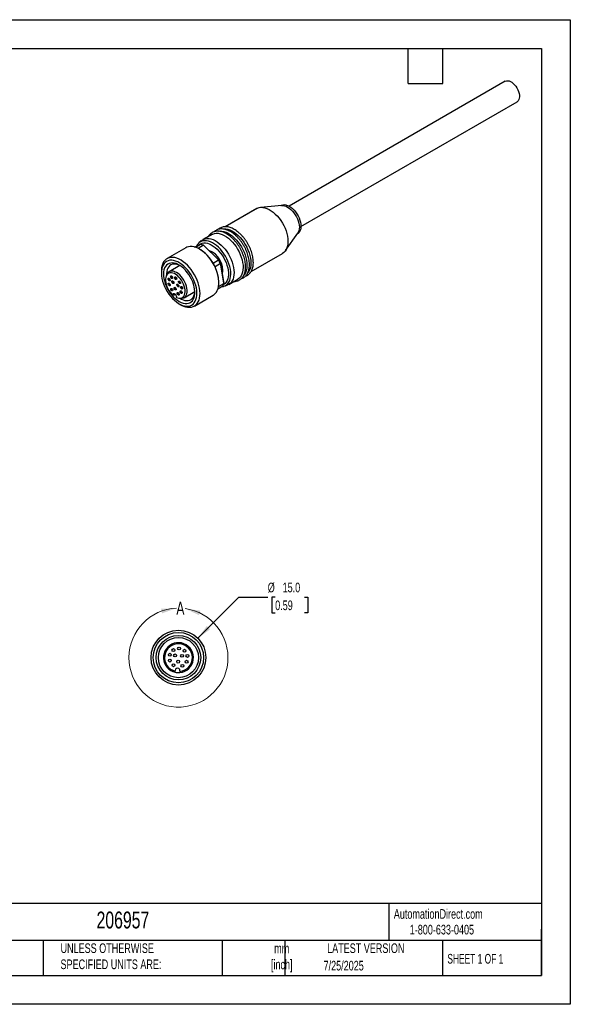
# Model space of a CAD drawing. Header units: millimetres. Extents: x 0 to 279, y 0 to 216.
# Tile 2 of 2: x 159 to 279, y 0 to 216. Entities that reach past the tile are written whole.
import ezdxf

# ---------------------------------------------------------------- set-up
doc = ezdxf.new("R2010")
doc.units = ezdxf.units.MM
doc.layers.add('DIMENSIONS', color=140, linetype='Continuous', lineweight=25)
doc.layers.add('TEXT', color=140, linetype='Continuous', lineweight=25)
doc.styles.add('SLDTEXTSTYLE0', font='TXT', dxfattribs={"width": 0.7})
doc.styles.add('SLDTEXTSTYLE1', font='TXT', dxfattribs={"width": 0.65})
doc.dimstyles.new('SLDDIMSTYLE0', dxfattribs={"dimtxt": 2.158008, "dimasz": 3.302, "dimexe": 0, "dimexo": 0.0625, "dimgap": 0.539502, "dimtad": 0, "dimtih": 1, "dimtoh": 1, "dimlfac": 1.25, "dimrnd": 1e-09, "dimzin": 4, "dimdsep": 46, "dimtxsty": 'SLDTEXTSTYLE0', "dimsah": 1, "dimcen": 0, "dimadec": 0, "dimazin": 1, "dimtfac": 1, "dimtofl": 0, "dimtmove": 0, "dimatfit": 3, "dimfxl": 0, "dimfrac": 2, "dimtolj": 1, "dimtzin": 12, "dimarcsym": 0})

# ---------------------------------------------------------------- blocks, each defined once
blk = doc.blocks.new('_D')
at = {"layer": 'DIMENSIONS'}
for p, q in [((197.71, 80.26), (206.7, 89.25)), ((206.7, 89.25), (213.05, 89.25)), ((214.68, 89.25), (213.96, 89.25)), ((213.96, 89.25), (213.96, 85.82)), ((221.1, 89.25), (221.82, 89.25)), ((221.82, 89.25), (221.82, 85.82)), ((213.96, 85.82), (214.68, 85.82)), ((221.82, 85.82), (221.1, 85.82))]:
    blk.add_line(p, q, dxfattribs=at)
blk.add_solid([(197.71, 80.26), (200.41, 82.24), (199.69, 82.95)], dxfattribs=at)
at = {"layer": 'DIMENSIONS', "char_height": 2.117, "attachment_point": 1, "style": 'SLDTEXTSTYLE0'}
for s, insert in [('%%c', (213.05, 92.46)), ('15.0', (216.31, 92.46)), ('0.59', (214.68, 88.55))]:
    blk.add_mtext(s, dxfattribs=dict(at, insert=insert))

msp = doc.modelspace()

# ---------------------------------------------------------------- linework, layer by layer
at = {"color": 7, "linetype": 'Continuous'}
for p, q in [((0.0025, 215.9027), (279.4025, 215.9027)), ((279.4025, 215.9027), (279.4025, 0.0027)), ((279.4025, 0.0027), (0.0025, 0.0027))]:
    msp.add_line(p, q, dxfattribs=at)
for p, q in [((265.1222, 202.3958), (217.7183, 175.0302)), ((220.3181, 170.5267), (267.722, 197.8924)), ((216.1699, 175.145), (211.4799, 174.7549)), ((215.9733, 175.1775), (215.8745, 175.1204)), ((216.0935, 175.2382), (215.8921, 175.1219)), ((210.6342, 174.497), (203.7254, 170.5086)), ((210.8239, 174.5927), (203.7473, 170.5075)), ((200.7912, 168.8148), (198.8113, 167.6718)), ((200.9809, 168.9105), (199.001, 167.7675)), ((200.7912, 168.8148), (200.9809, 168.9105)), ((216.96, 165.262), (219.6432, 169.1284)), ((219.4742, 168.8849), (219.573, 168.9419)), ((196.9953, 166.0599), (198.3352, 166.645)), ((197.2096, 165.9952), (198.3352, 166.645)), ((198.9655, 166.4264), (197.7959, 165.7512)), ((197.9502, 166.9478), (197.9216, 166.9213)), ((198.4794, 167.4289), (197.9502, 166.9478)), ((199.001, 167.7675), (198.4578, 167.2773)), ((198.9655, 166.4264), (202.2838, 163.2127)), ((202.3363, 163.1988), (199.0667, 166.3653)), ((195.0875, 165.8916), (190.958, 163.5077)), ((209.402, 160.6686), (216.3137, 164.6586)), ((193.7845, 161.9986), (191.4128, 160.6295)), ((201.0628, 162.5078), (202.2838, 163.2127)), ((202.7079, 162.4101), (201.4877, 161.7057)), ((202.7079, 162.4101), (203.3936, 158.0467)), ((203.3908, 158.1826), (202.7152, 162.4818)), ((189.7152, 160.7606), (189.7152, 160.3687)), ((190.8861, 159.9954), (190.7558, 159.6767)), ((191.2584, 158.8429), (191.5778, 159.0273)), ((191.264, 157.7865), (191.5833, 157.9708)), ((191.8108, 159.3621), (192.1302, 159.5465)), ((192.0822, 158.249), (192.4016, 158.4333)), ((192.6914, 159.1281), (193.0108, 159.3125)), ((193.1577, 157.5475), (193.4771, 157.7318)), ((193.5339, 158.2382), (193.8533, 158.4226)), ((202.2584, 157.3913), (203.3936, 158.0467)), ((203.4333, 157.4497), (204.1146, 157.6674)), ((204.4909, 157.8335), (206.4708, 158.9764)), ((191.0972, 157.0202), (191.0255, 156.9831)), ((191.8252, 156.6322), (192.1445, 156.8166)), ((192.2653, 155.4963), (192.2729, 155.6259)), ((192.2729, 155.6259), (192.616, 155.824)), ((192.828, 155.6427), (192.5374, 155.475)), ((192.5595, 156.8576), (192.8789, 157.0419)), ((192.8114, 155.6331), (192.89, 155.5532)), ((193.215, 155.7257), (193.5344, 155.9101)), ((193.8645, 156.0903), (194.1838, 156.2747)), ((193.9879, 157.0626), (194.3072, 157.247)), ((194.6926, 154.9482), (197.0642, 156.3173)), ((196.9576, 153.1151), (201.0871, 155.499)), ((203.1874, 157.4628), (202.1206, 156.8469)), ((193.0067, 155.1472), (192.9992, 155.0176)), ((193.5389, 154.8557), (193.88, 154.8092)), ((193.6178, 153.6085), (193.9571, 153.4125)), ((192.7562, 73.0538), (192.7669, 73.2178)), ((193.8047, 73.1505), (193.794, 72.9864))]:
    msp.add_line(p, q)
at = {"flags": 128}
for points in [[(265.1222, 202.3958), (265.15, 202.4112), (265.3926, 202.4974), (265.6648, 202.5158), (265.9588, 202.4661), (266.2662, 202.3495), (266.578, 202.1695), (266.8854, 201.9312), (267.1794, 201.6415), (267.4516, 201.3087), (267.6942, 200.9425), (267.9002, 200.5532), (268.0637, 200.1522), (268.18, 199.751), (268.2457, 199.361), (268.2589, 198.9936), (268.2193, 198.6593), (268.128, 198.3677), (267.9876, 198.1273), (267.8022, 197.9448), (267.722, 197.8924)], [(215.9733, 175.1775), (216.0935, 175.2382), (216.3828, 175.3247), (216.7005, 175.3447), (217.0399, 175.2979), (217.3943, 175.1852), (217.7564, 175.0088), (218.1188, 174.7724), (218.4742, 174.4808), (218.8154, 174.1399), (219.1353, 173.7567), (219.4275, 173.3389), (219.686, 172.895), (219.9055, 172.4342), (220.0817, 171.9657), (220.2109, 171.4991), (220.2904, 171.044), (220.3187, 170.6095), (220.2952, 170.2046), (220.2203, 169.8374), (220.0956, 169.5154), (219.9236, 169.2453), (219.7079, 169.0324), (219.573, 168.9419)], [(216.1699, 175.145), (216.361, 175.1488), (216.7005, 175.102), (217.0549, 174.9893), (217.417, 174.8129), (217.7794, 174.5765), (218.1348, 174.2849), (218.476, 173.944), (218.7959, 173.5607), (219.088, 173.1429), (219.3466, 172.6991), (219.5661, 172.2382), (219.7423, 171.7698), (219.8714, 171.3032), (219.951, 170.8481), (219.9793, 170.4136), (219.9557, 170.0086), (219.8809, 169.6415), (219.7562, 169.3195), (219.6432, 169.1284)], [(210.6342, 174.497), (210.8239, 174.5927), (211.1852, 174.7103), (211.5763, 174.7609), (211.9922, 174.744), (212.4274, 174.6597), (212.8762, 174.5092), (213.3328, 174.2943), (213.7913, 174.018), (214.2456, 173.6839), (214.6899, 173.2961), (215.1183, 172.8599), (215.5253, 172.381), (215.9055, 171.8654), (216.2541, 171.3201), (216.5664, 170.752), (216.8384, 170.1687), (217.0665, 169.5776), (217.2478, 168.9865), (217.3799, 168.4032), (217.461, 167.8351), (217.4902, 167.2898), (217.4671, 166.7743), (217.3918, 166.2953), (217.2655, 165.8592), (217.0898, 165.4715), (216.8669, 165.1373), (216.5998, 164.8611), (216.3137, 164.6586)], [(200.9809, 168.9105), (201.3445, 169.0286), (201.7383, 169.0789), (202.1571, 169.0608), (202.5952, 168.9746), (203.0471, 168.8214), (203.5067, 168.6031), (203.9679, 168.3227), (204.4247, 167.9839), (204.8709, 167.5912), (205.3009, 167.1497), (205.7088, 166.6652), (206.0893, 166.1443), (206.4373, 165.5936), (206.7483, 165.0205), (207.0182, 164.4326), (207.2433, 163.8376), (207.4209, 163.2434), (207.5484, 162.6577), (207.6242, 162.0884), (207.6473, 161.543), (207.6174, 161.0286), (207.5349, 160.552), (207.4009, 160.1195), (207.2172, 159.7369), (206.9861, 159.4092), (206.7107, 159.1406), (206.4708, 158.9764)], [(202.318, 169.5423), (202.5868, 169.5688), (203.0056, 169.5507), (203.4438, 169.4645), (203.8956, 169.3112), (204.3552, 169.0929), (204.8164, 168.8126), (205.2732, 168.4738), (205.7195, 168.081), (206.1494, 167.6395), (206.5573, 167.1551), (206.9378, 166.6341), (207.2858, 166.0834), (207.5968, 165.5104), (207.8667, 164.9224), (208.0919, 164.3274), (208.2694, 163.7332), (208.3969, 163.1476), (208.4727, 162.5783), (208.4958, 162.0328), (208.4659, 161.5184), (208.3834, 161.0418), (208.2494, 160.6094), (208.0657, 160.2268), (207.874, 159.9467)], [(203.1665, 170.0321), (203.4354, 170.0586), (203.8541, 170.0405), (204.2923, 169.9543), (204.7442, 169.801), (205.2037, 169.5828), (205.6649, 169.3024), (206.1217, 168.9636), (206.568, 168.5709), (206.9979, 168.1294), (207.4058, 167.6449), (207.7863, 167.1239), (208.1343, 166.5733), (208.4454, 166.0002), (208.7152, 165.4123), (208.9404, 164.8173), (209.1179, 164.223), (209.2454, 163.6374), (209.3212, 163.0681), (209.3443, 162.5227), (209.3144, 162.0083), (209.232, 161.5317), (209.098, 161.0992), (208.9142, 160.7166), (208.7225, 160.4366)], [(197.9009, 166.4553), (198.0314, 166.569), (198.3281, 166.7573), (198.6595, 166.8824), (199.0209, 166.9427), (199.4074, 166.9373), (199.8135, 166.8663), (200.2334, 166.7306), (200.6614, 166.5322), (201.0913, 166.2739), (201.5172, 165.9593), (201.933, 165.5928), (202.333, 165.1796), (202.7115, 164.7254), (203.0632, 164.2366), (203.3832, 163.7201), (203.6669, 163.1832), (203.9104, 162.6334), (204.1103, 162.0783), (204.2638, 161.5258), (204.3687, 160.9837), (204.4235, 160.4596), (204.4275, 159.9607), (204.3806, 159.4942), (204.2834, 159.0665), (204.1375, 158.6837), (203.9447, 158.3512), (203.7078, 158.0735), (203.4301, 157.8547), (203.3186, 157.7897)], [(198.4578, 167.2773), (198.1226, 167.0871), (197.9502, 166.9478)], [(203.4333, 157.4497), (203.7255, 157.5708), (204.0329, 157.7711), (204.3008, 158.0324), (204.5257, 158.3513), (204.7044, 158.7236), (204.8348, 159.1444), (204.9151, 159.6081), (204.9442, 160.1086), (204.9217, 160.6393), (204.8479, 161.1932), (204.7239, 161.7631), (204.5511, 162.3413), (204.332, 162.9202), (204.0695, 163.4923), (203.7668, 164.0499), (203.4282, 164.5857), (203.058, 165.0926), (202.6611, 165.564), (202.2428, 165.9936), (201.8085, 166.3757), (201.3641, 166.7054), (200.9153, 166.9782), (200.4682, 167.1905), (200.0285, 167.3396), (199.6021, 167.4235), (199.1947, 167.4411), (198.8115, 167.3921), (198.4578, 167.2773), (198.4578, 167.2773)], [(198.4794, 167.4289), (198.6743, 167.5846), (199.001, 167.7675)], [(199.001, 167.7675), (199.3623, 167.8851), (199.7535, 167.9357), (200.1693, 167.9188), (200.6045, 167.8345), (201.0534, 167.684), (201.51, 167.4692), (201.9685, 167.1929), (202.4228, 166.8587), (202.8671, 166.471), (203.2955, 166.0348), (203.7025, 165.5558), (204.0827, 165.0403), (204.4313, 164.4949), (204.7436, 163.9269), (205.0155, 163.3435), (205.2437, 162.7524), (205.4249, 162.1613), (205.557, 161.578), (205.6382, 161.0099), (205.6674, 160.4646), (205.6442, 159.9491), (205.569, 159.4702), (205.4427, 159.034), (205.267, 158.6463), (205.0441, 158.3122), (204.777, 158.0359), (204.4692, 157.8211), (204.1246, 157.6706), (204.1146, 157.6674)], [(201.0871, 155.499), (201.226, 155.587), (201.5259, 155.8404), (201.7825, 156.1549), (201.9927, 156.5265), (202.1537, 156.9505), (202.2636, 157.4216), (202.321, 157.9339), (202.3252, 158.4809), (202.276, 159.0557), (202.1742, 159.6511), (202.021, 160.2597), (201.8183, 160.8738), (201.5687, 161.4856), (201.2753, 162.0875), (200.9418, 162.6719), (200.5725, 163.2314), (200.1718, 163.759), (199.745, 164.2481), (199.2973, 164.6925), (198.8344, 165.0867), (198.3621, 165.4256), (197.8864, 165.705), (197.4131, 165.9215), (196.9484, 166.0722), (196.4979, 166.1553), (196.0675, 166.1697), (195.6625, 166.1153), (195.2879, 165.9927), (195.0875, 165.8916)], [(193.9571, 153.4125), (194.092, 153.3371), (194.5577, 153.115), (195.0161, 152.9561), (195.4616, 152.8621), (195.8889, 152.8342), (196.2928, 152.8729), (196.6683, 152.9776), (197.0109, 153.147), (197.3164, 153.3791), (197.5812, 153.671), (197.802, 154.0193), (197.9761, 154.4197), (198.1015, 154.8674), (198.1766, 155.3568), (198.2004, 155.8821), (198.1727, 156.4369), (198.0939, 157.0145), (197.9649, 157.6078), (197.7872, 158.2096), (197.5631, 158.8127), (197.2952, 159.4096), (196.9868, 159.9933), (196.6416, 160.5565), (196.2638, 161.0925), (195.858, 161.5947), (195.4292, 162.0571), (194.9825, 162.474), (194.5234, 162.8404), (194.0574, 163.1518), (193.5902, 163.4044), (193.1275, 163.5952), (192.6748, 163.7219), (192.2377, 163.7829), (191.8215, 163.7775), (191.4312, 163.7057), (191.0716, 163.5684), (190.7471, 163.3674), (190.4615, 163.1049), (190.2183, 162.7843), (190.0205, 162.4094), (189.8706, 161.9847), (189.7702, 161.5155), (189.7207, 161.0073), (189.7152, 160.7606)], [(190.6854, 156.8346), (191.0042, 156.2774), (191.3584, 155.7452), (191.7431, 155.2449), (192.1532, 154.7835), (192.5831, 154.3672), (193.0271, 154.0015), (193.479, 153.6915), (193.9327, 153.4413), (194.3823, 153.2543), (194.8215, 153.133), (195.2444, 153.0792), (195.6454, 153.0934), (196.0189, 153.1755), (196.36, 153.3245), (196.664, 153.5382), (196.9268, 153.8139), (197.1449, 154.1477), (197.3153, 154.5351), (197.4357, 154.971), (197.5044, 155.4494), (197.5206, 155.9639), (197.4841, 156.5074), (197.3952, 157.0727), (197.2553, 157.6521), (197.0662, 158.2378), (196.8305, 158.8218), (196.5514, 159.3963), (196.2325, 159.9534), (195.8784, 160.4857), (195.4936, 160.9859), (195.0835, 161.4473), (194.6536, 161.8637), (194.2097, 162.2293), (193.7578, 162.5394), (193.304, 162.7896), (192.8545, 162.9766), (192.4153, 163.0978), (191.9923, 163.1517), (191.5914, 163.1375), (191.2178, 163.0553), (190.8768, 162.9064), (190.5728, 162.6926), (190.31, 162.417), (190.0919, 162.0832), (189.9215, 161.6957), (189.8011, 161.2598), (189.7324, 160.7814), (189.7161, 160.267), (189.7527, 159.7234), (189.8415, 159.1581), (189.9814, 158.5787), (190.1705, 157.9931), (190.4063, 157.409), (190.6854, 156.8346)], [(191.0255, 156.9831), (191.3249, 156.4622), (191.6591, 155.9664), (192.023, 155.5031), (192.4111, 155.0795), (192.8175, 154.7018), (193.2361, 154.3759), (193.6604, 154.1067), (194.0841, 153.8983), (194.5008, 153.7538), (194.904, 153.6754), (195.2878, 153.6643), (195.6463, 153.7207), (195.974, 153.8437), (196.266, 154.0315), (196.5179, 154.2812), (196.7258, 154.589), (196.8866, 154.9502), (196.9979, 155.3595), (197.058, 155.8105), (197.0659, 156.2965), (197.0215, 156.81), (196.9256, 157.3433), (196.7795, 157.8883), (196.5855, 158.4368), (196.3466, 158.9804), (196.0662, 159.5109), (195.7488, 160.0202), (195.3991, 160.5006), (195.0223, 160.9449), (194.6243, 161.3463), (194.2111, 161.6988), (193.7888, 161.9969), (193.364, 162.2361), (192.9431, 162.413), (192.5323, 162.5246), (192.1381, 162.5694), (191.7662, 162.5467), (191.4225, 162.4569), (191.112, 162.3012), (190.8396, 162.082), (190.6092, 161.8028), (190.4245, 161.4676), (190.2882, 161.0816), (190.2023, 160.6507), (190.1683, 160.1813), (190.1866, 159.6806), (190.2568, 159.1562), (190.3781, 158.616), (190.5484, 158.0682), (190.7653, 157.5211), (191.0255, 156.9831)], [(193.7845, 161.9986), (193.6116, 162.0817), (193.2191, 162.2279), (192.8387, 162.3097), (192.4766, 162.326), (192.1389, 162.2763), (191.831, 162.1614), (191.5581, 161.9834), (191.3246, 161.7451), (191.1343, 161.4504), (190.9904, 161.1042), (190.8951, 160.7121), (190.8502, 160.2805), (190.8511, 159.9098)], [(192.9992, 155.0176), (193.3301, 154.898), (193.6475, 154.8449), (193.9434, 154.8596), (194.2106, 154.9417), (194.4428, 155.0893), (194.6341, 155.2988), (194.78, 155.565), (194.8769, 155.8814), (194.9223, 156.2404), (194.9153, 156.6332), (194.856, 157.0502), (194.7457, 157.4812), (194.5873, 157.9157), (194.3846, 158.3432), (194.1424, 158.7532), (193.8669, 159.1356), (193.5645, 159.4813), (193.2428, 159.7816), (192.9095, 160.0294), (192.5728, 160.2186), (192.241, 160.3445), (191.922, 160.4041), (191.6237, 160.396), (191.3534, 160.3203), (191.1176, 160.1788), (190.9221, 159.9751), (190.7717, 159.7141), (190.67, 159.4022), (190.6195, 159.0469), (190.6214, 158.657), (190.6758, 158.2419), (190.7812, 157.8118), (190.9352, 157.3771), (191.1338, 156.9485), (191.3724, 156.5364), (191.645, 156.1509), (191.9451, 155.8014), (192.2653, 155.4963)], [(193.88, 154.8092), (193.9547, 154.8007), (194.2689, 154.8063), (194.5548, 154.8811), (194.8059, 155.0234), (195.0162, 155.2299), (195.181, 155.4959), (195.2963, 155.8151), (195.3596, 156.1801), (195.3692, 156.5825), (195.3251, 157.0129), (195.2282, 157.4613), (195.0808, 157.9173), (194.8863, 158.3704), (194.6492, 158.8099), (194.3751, 159.2257), (194.0702, 159.6082), (193.7418, 159.9484), (193.3973, 160.2385), (193.0448, 160.4717), (192.6925, 160.6426), (192.3485, 160.7472), (192.021, 160.7831), (191.7173, 160.7495), (191.4447, 160.6472), (191.2094, 160.4785), (191.0169, 160.2473), (190.8861, 159.9954)], [(191.2584, 158.8429), (191.2142, 158.9567), (191.2026, 159.0644), (191.2254, 159.1498), (191.2791, 159.1997), (191.3556, 159.2066), (191.4431, 159.1695), (191.5284, 159.0939), (191.5985, 158.9914), (191.6427, 158.8777), (191.6542, 158.7699), (191.6314, 158.6846), (191.5777, 158.6346), (191.5013, 158.6277), (191.4138, 158.6649), (191.3285, 158.7405), (191.2584, 158.8429)], [(191.264, 157.7865), (191.2198, 157.9003), (191.2082, 158.008), (191.231, 158.0933), (191.2847, 158.1433), (191.3611, 158.1502), (191.4486, 158.113), (191.5339, 158.0375), (191.604, 157.935), (191.6482, 157.8212), (191.6598, 157.7135), (191.637, 157.6281), (191.5833, 157.5782), (191.5069, 157.5713), (191.4193, 157.6085), (191.334, 157.684), (191.264, 157.7865)], [(191.8108, 159.3621), (191.7666, 159.4759), (191.7551, 159.5836), (191.7779, 159.669), (191.8316, 159.7189), (191.908, 159.7258), (191.9955, 159.6886), (192.0808, 159.6131), (192.1509, 159.5106), (192.1951, 159.3968), (192.2067, 159.2891), (192.1839, 159.2038), (192.1302, 159.1538), (192.0537, 159.1469), (191.9662, 159.1841), (191.8809, 159.2596), (191.8108, 159.3621)], [(192.0822, 158.249), (192.038, 158.3627), (192.0265, 158.4705), (192.0493, 158.5558), (192.103, 158.6058), (192.1794, 158.6127), (192.2669, 158.5755), (192.3522, 158.4999), (192.4223, 158.3975), (192.4665, 158.2837), (192.4781, 158.1759), (192.4553, 158.0906), (192.4016, 158.0407), (192.3251, 158.0338), (192.2376, 158.0709), (192.1523, 158.1465), (192.0822, 158.249)], [(192.6914, 159.1281), (192.6472, 159.2419), (192.6357, 159.3496), (192.6585, 159.435), (192.7122, 159.4849), (192.7886, 159.4918), (192.8761, 159.4546), (192.9614, 159.3791), (193.0315, 159.2766), (193.0757, 159.1628), (193.0873, 159.0551), (193.0645, 158.9697), (193.0108, 158.9198), (192.9343, 158.9129), (192.8468, 158.9501), (192.7615, 159.0256), (192.6914, 159.1281)], [(193.1577, 157.5475), (193.1135, 157.6612), (193.102, 157.769), (193.1248, 157.8543), (193.1785, 157.9043), (193.2549, 157.9112), (193.3424, 157.874), (193.4277, 157.7984), (193.4978, 157.696), (193.542, 157.5822), (193.5536, 157.4745), (193.5308, 157.3891), (193.4771, 157.3392), (193.4006, 157.3323), (193.3131, 157.3694), (193.2278, 157.445), (193.1577, 157.5475)], [(193.5339, 158.2382), (193.4897, 158.352), (193.4782, 158.4598), (193.501, 158.5451), (193.5547, 158.595), (193.6311, 158.6019), (193.7186, 158.5648), (193.8039, 158.4892), (193.874, 158.3867), (193.9182, 158.273), (193.9298, 158.1652), (193.907, 158.0799), (193.8533, 158.03), (193.7768, 158.023), (193.6893, 158.0602), (193.604, 158.1358), (193.5339, 158.2382)], [(191.8252, 156.6322), (191.781, 156.746), (191.7694, 156.8538), (191.7922, 156.9391), (191.8459, 156.989), (191.9223, 156.9959), (192.0099, 156.9588), (192.0952, 156.8832), (192.1652, 156.7807), (192.2094, 156.667), (192.221, 156.5592), (192.1982, 156.4739), (192.1445, 156.424), (192.0681, 156.4171), (191.9805, 156.4542), (191.8953, 156.5298), (191.8252, 156.6322)], [(192.2729, 155.6259), (192.3099, 155.7646), (192.3972, 155.8457), (192.5214, 155.8569), (192.6636, 155.7965), (192.8022, 155.6737), (192.9161, 155.5072), (192.9879, 155.3223), (193.0067, 155.1472)], [(192.5595, 156.8576), (192.5153, 156.9713), (192.5038, 157.0791), (192.5266, 157.1644), (192.5803, 157.2143), (192.6567, 157.2212), (192.7442, 157.1841), (192.8295, 157.1085), (192.8996, 157.0061), (192.9438, 156.8923), (192.9554, 156.7845), (192.9326, 156.6992), (192.8789, 156.6493), (192.8024, 156.6424), (192.7149, 156.6795), (192.6296, 156.7551), (192.5595, 156.8576)], [(193.215, 155.7257), (193.1708, 155.8395), (193.1593, 155.9472), (193.1821, 156.0326), (193.2358, 156.0825), (193.3122, 156.0894), (193.3997, 156.0523), (193.485, 155.9767), (193.5551, 155.8742), (193.5993, 155.7604), (193.6109, 155.6527), (193.5881, 155.5674), (193.5344, 155.5174), (193.4579, 155.5105), (193.3704, 155.5477), (193.2851, 155.6232), (193.215, 155.7257)], [(193.7884, 154.8217), (194.1052, 154.6375), (194.5014, 154.46), (194.8886, 154.3458), (195.2606, 154.2966), (195.6112, 154.3134), (195.9347, 154.3958), (196.2257, 154.5426), (196.4794, 154.7512), (196.6918, 155.0182), (196.8592, 155.3393), (196.9791, 155.7093), (197.0493, 156.1219), (197.0642, 156.3173)], [(193.8645, 156.0903), (193.8203, 156.2041), (193.8087, 156.3119), (193.8315, 156.3972), (193.8852, 156.4471), (193.9616, 156.454), (194.0492, 156.4169), (194.1345, 156.3413), (194.2045, 156.2388), (194.2487, 156.1251), (194.2603, 156.0173), (194.2375, 155.932), (194.1838, 155.882), (194.1074, 155.8751), (194.0198, 155.9123), (193.9346, 155.9879), (193.8645, 156.0903)], [(193.9879, 157.0626), (193.9437, 157.1764), (193.9321, 157.2842), (193.9549, 157.3695), (194.0086, 157.4194), (194.085, 157.4263), (194.1726, 157.3892), (194.2579, 157.3136), (194.3279, 157.2111), (194.3721, 157.0974), (194.3837, 156.9896), (194.3609, 156.9043), (194.3072, 156.8544), (194.2308, 156.8475), (194.1433, 156.8846), (194.058, 156.9602), (193.9879, 157.0626)], [(203.3693, 157.4305), (203.3825, 157.4343), (203.4333, 157.4497)]]:
    msp.add_lwpolyline(points, dxfattribs=at)
for centre, radius in [((193.4697, 76.0182), 6), ((193.4697, 76.0182), 5.52), ((193.4697, 76.0182), 4.88), ((193.4697, 76.0182), 4.4), ((192.3539, 77.678), 0.32), ((193.5993, 78.014), 0.32), ((194.7908, 77.5198), 0.32), ((191.5727, 76.6516), 0.32), ((191.5805, 75.3617), 0.32), ((192.7377, 76.5066), 0.32), ((194.2587, 76.4079), 0.32), ((195.4328, 76.401), 0.32), ((192.3742, 74.3449), 0.32), ((193.4127, 75.14), 0.32), ((194.3398, 74.2173), 0.32), ((195.2582, 75.123), 0.32)]:
    msp.add_circle(centre, radius)
for centre, radius, start, end in [((197.3627, 162.8231), 3.9437, 66.019641, 75.723971), ((193.3064, 157.9353), 9.03, 2.181171, 57.813556), ((198.4814, 160.9335), 4.686, 349.63614, 69.055595), ((193.7323, 158.1804), 9.9223, 25.232041, 30.475423), ((194.0026, 158.3364), 9.6485, 25.445165, 30.262299), ((200.3286, 158.8008), 3.1565, 334.919413, 346.178652), ((193.4697, 76.0182), 3.28, 275.408178, 221.286213), ((193.4697, 76.0182), 3.0491, 276.105684, 256.466742), ((193.4697, 76.0182), 3.28, 221.286213, 257.164248), ((193.2858, 73.1841), 0.52, 356.286213, 176.286213), ((193.4697, 76.0182), 3.28, 257.164248, 275.408178)]:
    msp.add_arc(centre, radius, start, end)
at = {"color": 7, "linetype": 'Continuous', "lineweight": 18}
msp.add_arc((193.4697, 76.0182), 10.8509, 92.427181, 82.226819, dxfattribs=at)
for points, knots in [([(205.686, 158.5234), (205.6968, 158.5228), (205.8487, 158.5143), (206.1258, 158.5563), (206.5078, 158.6539), (206.8567, 158.8174), (207.1706, 159.0348), (207.4463, 159.3051), (207.6821, 159.6247), (207.8762, 159.9912), (208.0267, 160.4018), (208.1317, 160.8529), (208.1896, 161.3394), (208.1996, 161.8556), (208.1619, 162.3953), (208.0772, 162.9521), (207.9467, 163.52), (207.7723, 164.0928), (207.556, 164.6645), (207.3444, 165.1316), (207.1551, 165.5031), (206.9539, 165.8693), (206.679, 166.3184), (206.3227, 166.8268), (205.94, 167.3055), (205.5347, 167.7492), (205.111, 168.1533), (204.6729, 168.5132), (204.2248, 168.8249), (203.7709, 169.0847), (203.3157, 169.289), (202.8642, 169.4347), (202.4215, 169.5194), (201.9935, 169.5412), (201.5862, 169.5), (201.2055, 169.3969), (200.8567, 169.2344), (200.5421, 169.0172), (200.2698, 168.7437), (200.0923, 168.5231), (200.0194, 168.3826), (200.0095, 168.3635)], [0, 0, 0, 0, 0.00209907, 0.02969099, 0.05690267, 0.08376089, 0.1104079, 0.13701947, 0.1637725, 0.19082069, 0.2182146, 0.24590975, 0.2738112, 0.30182175, 0.32986696, 0.3578973, 0.38589839, 0.41386778, 0.4418095, 0.46973084, 0.48314312, 0.49788627, 0.52578502, 0.553699, 0.58162744, 0.60958039, 0.63756767, 0.66559809, 0.69367787, 0.7218075, 0.74997616, 0.77814099, 0.80622518, 0.83412156, 0.86171204, 0.88892213, 0.91577914, 0.94242569, 0.96903743, 0.99579141, 1, 1, 1, 1]), ([(207.2501, 159.1277), (207.2847, 159.1365), (207.4449, 159.1771), (207.7041, 159.3098), (208.0194, 159.524), (208.2948, 159.7952), (208.5307, 160.1145), (208.7248, 160.481), (208.8753, 160.8916), (208.9802, 161.3427), (209.0381, 161.8292), (209.0481, 162.3455), (209.0104, 162.8851), (208.9257, 163.442), (208.7953, 164.0098), (208.6208, 164.5826), (208.4045, 165.1543), (208.193, 165.6214), (208.0036, 165.993), (207.8024, 166.3591), (207.5275, 166.8082), (207.1712, 167.3166), (206.7885, 167.7953), (206.3832, 168.2391), (205.9595, 168.6431), (205.5215, 169.0031), (205.0733, 169.3148), (204.6194, 169.5745), (204.1643, 169.7788), (203.7127, 169.9246), (203.27, 170.0092), (202.842, 170.0311), (202.4349, 169.9897), (202.0536, 169.8874), (201.7068, 169.7221), (201.4587, 169.5625), (201.3406, 169.4427), (201.3128, 169.4145)], [0, 0, 0, 0, 0.00819185, 0.03799728, 0.06756831, 0.09710003, 0.12678872, 0.15680496, 0.18720485, 0.21793905, 0.24890218, 0.27998638, 0.31110904, 0.34221521, 0.37328891, 0.40432744, 0.43533526, 0.46632046, 0.48120449, 0.49756545, 0.52852558, 0.55950261, 0.59049569, 0.62151598, 0.65257436, 0.68368061, 0.71484164, 0.74605799, 0.77731765, 0.80857305, 0.83973898, 0.87069648, 0.90131452, 0.93151043, 0.96131451, 0.99088504, 1, 1, 1, 1]), ([(208.0987, 159.6175), (208.1332, 159.6263), (208.2935, 159.6669), (208.5526, 159.7997), (208.8679, 160.0138), (209.1433, 160.285), (209.3792, 160.6043), (209.5733, 160.9709), (209.7238, 161.3815), (209.8287, 161.8326), (209.8866, 162.3191), (209.8967, 162.8353), (209.859, 163.375), (209.7742, 163.9318), (209.6438, 164.4996), (209.4694, 165.0725), (209.253, 165.6442), (209.0415, 166.1112), (208.8521, 166.4828), (208.6509, 166.849), (208.376, 167.2981), (208.0197, 167.8065), (207.637, 168.2851), (207.2318, 168.7289), (206.808, 169.133), (206.37, 169.4929), (205.9218, 169.8046), (205.4679, 170.0644), (205.0128, 170.2687), (204.5612, 170.4144), (204.1185, 170.499), (203.6905, 170.521), (203.2834, 170.4795), (202.9021, 170.3772), (202.5553, 170.212), (202.3073, 170.0523), (202.1892, 169.9326), (202.1613, 169.9043)], [0, 0, 0, 0, 0.00819185, 0.03799728, 0.06756831, 0.09710003, 0.12678872, 0.15680496, 0.18720485, 0.21793905, 0.24890218, 0.27998638, 0.31110904, 0.34221521, 0.37328891, 0.40432744, 0.43533526, 0.46632046, 0.48120449, 0.49756545, 0.52852558, 0.55950261, 0.59049569, 0.62151598, 0.65257436, 0.68368061, 0.71484164, 0.74605799, 0.77731765, 0.80857305, 0.83973898, 0.87069648, 0.90131452, 0.93151043, 0.96131451, 0.99088504, 1, 1, 1, 1]), ([(197.9219, 166.9122), (197.8924, 166.8869), (197.7684, 166.7804), (197.5989, 166.5607), (197.4828, 166.3475), (197.4294, 166.2495)], [0, 0, 0, 0, 0.14431014, 0.60669448, 1, 1, 1, 1]), ([(203.0173, 157.3645), (203.0449, 157.3661), (203.1636, 157.3728), (203.2736, 157.4078), (203.358, 157.4347)], [0, 0, 0, 0, 0.23250332, 1, 1, 1, 1])]:
    msp.add_open_spline(points, degree=3, knots=knots)
for points in [[(199.0667, 166.3653), (199.0332, 166.3856), (198.9994, 166.4059), (198.9655, 166.4264)], [(202.2838, 163.2127), (202.3015, 163.208), (202.319, 163.2034), (202.3363, 163.1988)], [(202.7152, 162.4818), (202.7128, 162.4582), (202.7104, 162.4343), (202.7079, 162.4101)], [(203.3936, 158.0467), (203.3927, 158.0922), (203.3917, 158.1375), (203.3908, 158.1826)], [(192.5374, 155.475), (192.4433, 155.4823), (192.3527, 155.4894), (192.2653, 155.4963)], [(192.7411, 72.8201), (192.7463, 72.9009), (192.7514, 72.9787), (192.7562, 73.0538)], [(193.794, 72.9864), (193.7892, 72.9113), (193.7841, 72.8335), (193.7789, 72.7528)]]:
    msp.add_open_spline(points, degree=3)
for points in [[(193.0102, 86.8593), (189.6721, 86.7234), (189.8674, 85.7263)], [(194.9373, 86.7694), (197.961, 85.3484), (198.2482, 86.323)]]:
    msp.add_solid(points, dxfattribs=at)
at = {"layer": 'TEXT'}
for p, q in [((6.35, 209.55), (273.05, 209.55)), ((243.84, 201.93), (243.84, 209.55)), ((251.46, 201.93), (251.46, 209.55)), ((273.05, 209.55), (273.05, 6.35)), ((243.84, 201.93), (251.46, 201.93)), ((273.05, 22.1261), (6.35, 22.1261)), ((239.5754, 22.1261), (239.5754, 13.97)), ((273.05, 6.35), (273.05, 16.51)), ((273.05, 13.97), (6.35, 13.97)), ((163.7802, 13.97), (163.7802, 6.35)), ((203.0243, 13.97), (203.0243, 6.35)), ((216.8121, 13.97), (216.8121, 6.35)), ((251.3487, 13.97), (251.3487, 6.35)), ((6.35, 6.35), (273.05, 6.35))]:
    msp.add_line(p, q, dxfattribs=at)

# ---------------------------------------------------------------- texts
at = {"color": 7, "linetype": 'Continuous', "lineweight": 18, "insert": (193.0102, 88.267), "char_height": 2.8222, "attachment_point": 1, "style": 'SLDTEXTSTYLE0'}
msp.add_mtext('A', dxfattribs=at)
at = {"color": 179, "linetype": 'Continuous', "lineweight": 18, "char_height": 2.116667, "attachment_point": 1, "style": 'SLDTEXTSTYLE0'}
for s, insert in [('AutomationDirect.com', (240.695, 20.8765)), ('1-800-633-0405', (244.1916, 17.437))]:
    msp.add_mtext(s, dxfattribs=dict(at, insert=insert))
at = {"layer": 'TEXT'}
for s, insert, char_height, attachment_point, style in [('206957', (175.5018, 20.3426), 3.70417, 1, 'SLDTEXTSTYLE0'), ('UNLESS OTHERWISE ^JSPECIFIED UNITS ARE:', (167.6079, 13.364), 2.116667, 1, 'SLDTEXTSTYLE0'), ('LATEST VERSION', (234.5521, 13.364), 2.116667, 2, 'SLDTEXTSTYLE0'), ('mm^J[inch]', (216.1166, 13.3291), 2.11667, 2, 'SLDTEXTSTYLE0'), ('SHEET 1 OF 1', (252.4413, 11.0515), 2.116667, 1, 'SLDTEXTSTYLE1'), ('7/25/2025', (229.7015, 9.5368), 2.11667, 2, 'SLDTEXTSTYLE0')]:
    msp.add_mtext(s, dxfattribs=dict(at, insert=insert, char_height=char_height, attachment_point=attachment_point, style=style))

# ---------------------------------------------------------------- dimensions: what is measured, and where the dimension line sits
at = {"layer": 'DIMENSIONS'}
dim = msp.add_diameter_dim_2p(p1=(189.2271, 71.7755), p2=(197.7124, 80.2608), dimstyle='SLDDIMSTYLE0', dxfattribs=at)
dim.commit()
dim.dimension.update_dxf_attribs({"geometry": '_D', "text_midpoint": (217.8903, 89.2532), "dimtype": 163})

doc.saveas('drawing.dxf')
